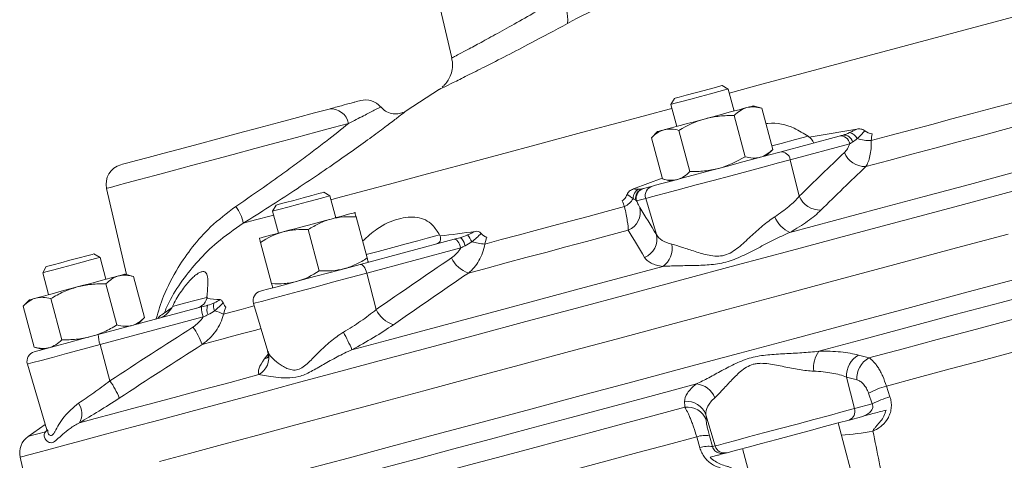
# Model space of a CAD drawing. Header units: millimetres. Extents: x 83 to 407, y -96 to 519.
# Tile 3 of 11: x 189 to 289, y 69 to 113. Entities that reach past the tile are written whole.
import ezdxf

# ---------------------------------------------------------------- set-up
doc = ezdxf.new("R2010")
doc.units = ezdxf.units.MM

msp = doc.modelspace()

# ---------------------------------------------------------------- linework, layer by layer
at = {"color": 7, "linetype": 'Continuous', "lineweight": 15}
for p, q in [((231.076, 116.56), (232.7, 109.526)), ((260.017, 106.715), (260.039, 106.721)), ((260.651, 106.368), (260.039, 106.721)), ((231.47, 106.356), (228.09, 104.161)), ((261.247, 104.146), (260.651, 106.368)), ((255.209, 105.427), (254.856, 104.815)), ((254.856, 104.815), (255.451, 102.593)), ((264.041, 104.432), (263.178, 104.664)), ((262.368, 99.525), (261.253, 103.685)), ((265.156, 100.272), (264.041, 104.432)), ((253.519, 102.075), (252.888, 101.444)), ((256.791, 98.031), (255.676, 102.191)), ((265.877, 100.003), (271.887, 101.613)), ((254.002, 97.284), (252.888, 101.444)), ((272.943, 100.834), (266.934, 99.224)), ((264.524, 99.641), (265.156, 100.272)), ((266.934, 99.224), (267.839, 95.531)), ((251.064, 96.265), (253.986, 97.344)), ((254.002, 97.284), (254.865, 97.053)), ((197.797, 96.327), (199.811, 87.602)), ((220.381, 95.577), (219.769, 95.931)), ((252.094, 96.31), (253.007, 96.555)), ((214.939, 94.637), (214.586, 94.024)), ((220.976, 93.356), (220.381, 95.577)), ((252.31, 95.306), (251.397, 95.061)), ((252.31, 95.306), (253.39, 91.659)), ((214.586, 94.024), (215.181, 91.803)), ((224.139, 89.282), (223.024, 93.442)), ((219.309, 87.988), (218.194, 92.148)), ((214.479, 86.694), (213.365, 90.854)), ((223.445, 88.634), (232.94, 91.178)), ((197.131, 89.347), (196.519, 89.701)), ((233.614, 90.296), (224.119, 87.752)), ((197.726, 87.126), (197.131, 89.347)), ((191.689, 88.407), (191.336, 87.794)), ((191.336, 87.794), (191.931, 85.573)), ((200.521, 87.412), (199.658, 87.643)), ((224.119, 87.752), (225.062, 84.069)), ((198.847, 82.505), (197.733, 86.665)), ((201.636, 83.252), (200.521, 87.412)), ((189.999, 85.055), (189.367, 84.424)), ((193.271, 81.011), (192.156, 85.171)), ((207.944, 85.308), (207.93, 85.188)), ((212.659, 84.681), (214.097, 79.827)), ((190.482, 80.264), (189.367, 84.424)), ((196.956, 81.536), (207.393, 84.332)), ((207.574, 83.319), (197.138, 80.522)), ((201.004, 82.621), (201.636, 83.252)), ((190.482, 80.264), (191.345, 80.032)), ((197.138, 80.522), (198.13, 76.852)), ((214.143, 79.841), (214.132, 79.731)), ((189.784, 78.552), (191.755, 71.899)), ((272.632, 77.237), (273.415, 74.043)), ((276.652, 76.33), (277.015, 75.242)), ((275.21, 74.524), (274.846, 75.612)), ((273.415, 74.043), (275.21, 74.524)), ((258.408, 73.426), (259.342, 70.273)), ((274.128, 73.226), (272.876, 72.891)), ((191.594, 72.441), (189.861, 71.228)), ((191.607, 71.696), (191.8, 71.851)), ((273.065, 67.765), (271.771, 72.595)), ((257.789, 70.091), (257.477, 71.192)), ((258.758, 71.301), (259.069, 70.2)), ((259.069, 70.2), (259.342, 70.273)), ((262.112, 70.007), (263.406, 65.177)), ((189.06, 69.14), (189.976, 65.172)), ((260.251, 69.508), (259.95, 69.427)), ((260.556, 69.59), (260.366, 69.539))]:
    msp.add_line(p, q, dxfattribs=at)
at = {"color": 8, "linetype": 'Continuous', "lineweight": 15}
msp.add_line((213.747, 79.037), (214.135, 79.551), dxfattribs=at)
at = {"color": 8, "linetype": 'Continuous', "lineweight": 15, "flags": 128}
for points in [[(260.759, 105.965), (264.068, 106.852), (268.892, 108.144), (273.775, 109.453), (278.693, 110.771), (283.623, 112.091), (288.54, 113.409), (293.422, 114.717), (298.245, 116.01), (301.464, 116.872)], [(220.489, 95.175), (221.053, 95.326), (223.847, 96.075), (226.915, 96.897), (230.242, 97.788), (233.813, 98.745), (237.61, 99.762), (241.616, 100.836), (245.811, 101.96), (250.175, 103.129), (254.686, 104.338), (254.964, 104.412)], [(222.259, 102.882), (220.719, 102.469), (218.955, 101.997), (217.013, 101.476), (214.94, 100.921), (212.786, 100.344), (210.606, 99.759), (208.452, 99.182), (206.377, 98.626), (204.434, 98.106), (202.67, 97.633), (201.127, 97.22), (199.845, 96.876), (198.855, 96.611), (198.181, 96.43), (197.84, 96.339), (197.797, 96.327)], [(265.064, 100.614), (266.001, 100.865), (267.452, 101.253), (268.744, 101.6)], [(189.06, 69.14), (189.07, 69.142), (189.324, 69.21), (189.916, 69.369), (190.844, 69.618), (192.104, 69.955), (193.692, 70.381), (195.603, 70.893), (197.83, 71.49), (200.365, 72.169), (203.199, 72.928), (206.322, 73.765), (209.723, 74.676), (213.39, 75.659), (217.311, 76.709), (221.471, 77.824), (225.856, 78.999), (230.451, 80.23), (235.239, 81.513), (240.204, 82.844), (245.328, 84.217), (250.593, 85.627), (255.981, 87.071), (261.472, 88.542), (267.048, 90.036), (272.689, 91.548), (278.375, 93.071), (284.086, 94.602), (289.801, 96.133)], [(211.617, 92.798), (212.867, 93.133), (214.444, 93.555), (214.693, 93.622)], [(224.047, 89.623), (225.259, 89.948), (226.753, 90.348), (228.097, 90.708), (229.262, 91.02), (230.226, 91.279), (230.969, 91.478), (231.476, 91.614)], [(224.119, 87.752), (222.427, 87.298), (220.651, 86.822), (218.878, 86.347), (217.195, 85.896), (215.685, 85.492), (214.422, 85.154), (213.469, 84.898), (212.871, 84.738), (212.659, 84.681), (212.659, 84.681)], [(218.121, 67.951), (222.209, 69.047), (226.527, 70.204), (231.06, 71.418), (235.792, 72.686), (240.707, 74.003), (245.787, 75.364), (251.015, 76.765), (256.371, 78.2), (261.838, 79.665), (267.396, 81.155), (273.025, 82.663), (278.706, 84.185), (284.419, 85.716), (290.144, 87.25)], [(204.453, 84.373), (205.676, 84.701), (206.703, 84.976), (207.516, 85.194), (208.021, 85.329)], [(209.62, 83.61), (210.482, 83.841), (211.389, 84.084), (212.343, 84.34), (212.73, 84.443)], [(207.465, 80.546), (208.43, 80.805), (209.455, 81.08), (210.538, 81.37), (211.679, 81.676), (212.877, 81.997), (213.412, 82.14)], [(197.138, 80.522), (195.387, 80.053), (193.757, 79.616), (192.327, 79.233), (191.168, 78.923), (190.338, 78.7), (189.875, 78.576), (189.784, 78.552)], [(214.11, 79.264), (214.023, 79.196), (213.747, 79.037)], [(189.861, 71.228), (189.971, 71.257), (190.299, 71.345), (190.845, 71.491), (191.607, 71.696)]]:
    msp.add_lwpolyline(points, dxfattribs=at)
at = {"color": 7, "linetype": 'Continuous', "lineweight": 15, "flags": 128}
for points in [[(255.209, 105.427), (255.289, 105.448), (255.702, 105.559), (256.408, 105.748), (257.299, 105.987), (258.24, 106.239), (259.086, 106.466), (259.71, 106.633), (260.017, 106.715)], [(260.651, 106.368), (260.625, 106.361), (260.318, 106.278), (259.703, 106.113), (258.852, 105.885), (257.868, 105.622), (256.871, 105.355), (255.98, 105.116), (255.303, 104.935), (254.922, 104.832), (254.856, 104.815)], [(262.531, 104.49), (262.811, 104.565), (263.014, 104.619), (263.137, 104.653), (263.178, 104.664)], [(275.116, 101.159), (277.151, 101.705), (279.19, 102.251), (281.232, 102.798), (283.275, 103.346), (285.318, 103.893), (287.359, 104.44), (289.398, 104.986), (291.434, 105.532)], [(199.228, 98.709), (199.408, 98.757), (199.945, 98.901), (200.82, 99.136), (202.009, 99.454), (203.475, 99.847), (205.173, 100.302), (207.054, 100.806), (209.059, 101.343), (211.128, 101.898), (213.199, 102.453), (215.21, 102.991), (217.099, 103.498), (218.81, 103.956), (220.291, 104.353)], [(258.349, 103.369), (258.979, 103.538), (259.599, 103.704), (260.197, 103.865), (260.764, 104.017), (261.289, 104.157), (261.764, 104.285), (262.18, 104.396), (262.531, 104.49)], [(254.166, 102.249), (254.517, 102.343), (254.934, 102.454), (255.409, 102.582), (255.934, 102.722), (256.501, 102.874), (257.099, 103.035), (257.718, 103.201), (258.349, 103.369)], [(274.559, 98.524), (276.887, 99.148), (279.22, 99.773), (281.557, 100.399), (283.896, 101.026), (286.235, 101.653), (288.572, 102.279), (290.905, 102.904), (293.233, 103.528)], [(253.519, 102.075), (253.561, 102.086), (253.684, 102.119), (253.887, 102.174), (254.166, 102.249)], [(266.897, 91.87), (271.398, 93.075), (275.93, 94.29), (280.483, 95.51), (285.046, 96.733), (289.61, 97.955), (294.163, 99.175), (298.695, 100.39), (303.196, 101.596)], [(253.007, 96.555), (253.316, 96.638), (253.958, 96.81), (254.9, 97.062), (256.096, 97.382), (257.487, 97.755), (259.005, 98.162), (260.576, 98.583), (262.121, 98.997), (263.566, 99.384), (264.839, 99.725), (265.877, 100.003)], [(266.934, 99.224), (265.754, 98.908), (264.308, 98.52), (262.666, 98.08), (260.91, 97.61), (259.126, 97.132), (257.401, 96.67), (255.82, 96.246), (254.461, 95.882), (253.391, 95.595), (252.662, 95.4), (252.31, 95.306)], [(214.939, 94.637), (214.959, 94.642), (215.258, 94.722), (215.876, 94.888), (216.719, 95.114), (217.659, 95.366), (218.553, 95.605), (219.264, 95.795)], [(219.264, 95.795), (219.684, 95.908), (219.769, 95.931)], [(219.775, 95.415), (219.03, 95.215), (218.099, 94.966), (217.093, 94.696), (216.135, 94.439), (215.339, 94.226), (214.802, 94.082), (214.588, 94.025), (214.586, 94.024)], [(220.381, 95.577), (220.243, 95.54), (219.775, 95.415)], [(220.493, 93.226), (221.019, 93.367), (221.494, 93.494), (221.91, 93.606), (222.261, 93.7), (222.541, 93.775), (222.744, 93.829), (222.867, 93.862), (222.908, 93.873)], [(236.04, 90.689), (237.712, 91.137), (239.413, 91.593), (241.143, 92.056), (242.899, 92.527), (244.681, 93.005), (246.488, 93.489), (248.319, 93.979), (250.172, 94.476)], [(215.664, 91.932), (216.23, 92.084), (216.829, 92.244), (217.448, 92.41), (218.079, 92.579), (218.709, 92.748), (219.329, 92.914), (219.927, 93.074), (220.493, 93.226)], [(203.156, 68.703), (206.188, 69.516), (209.503, 70.404), (213.088, 71.364), (216.931, 72.394), (221.019, 73.49), (225.337, 74.647), (229.87, 75.861), (234.602, 77.129), (239.517, 78.446), (244.597, 79.807), (249.824, 81.208), (255.181, 82.643), (260.648, 84.108), (266.206, 85.597), (271.835, 87.106), (277.516, 88.628), (283.229, 90.159), (288.954, 91.693)], [(213.249, 91.285), (213.29, 91.296), (213.414, 91.329), (213.617, 91.384), (213.896, 91.458), (214.247, 91.552), (214.664, 91.664), (215.139, 91.791), (215.664, 91.932)], [(234.378, 87.758), (236.279, 88.267), (238.218, 88.787), (240.193, 89.316), (242.202, 89.854), (244.243, 90.401), (246.316, 90.957), (248.419, 91.52), (250.549, 92.091)], [(232.94, 91.178), (233.027, 91.18), (233.119, 91.144), (233.216, 91.071), (233.311, 90.964), (233.402, 90.827), (233.485, 90.666), (233.557, 90.486), (233.614, 90.296)], [(233.518, 91.333), (233.579, 91.331), (233.647, 91.296), (233.72, 91.228), (233.794, 91.13), (233.868, 91.006), (233.939, 90.859), (234.004, 90.695), (234.062, 90.52)], [(195.019, 89.299), (195.805, 89.51), (196.331, 89.651), (196.519, 89.701), (196.519, 89.701)], [(269.816, 79.857), (274.385, 81.081), (278.987, 82.314), (283.61, 83.553), (288.245, 84.795), (292.88, 86.037), (297.504, 87.276), (302.106, 88.509), (306.675, 89.734)], [(195.331, 88.865), (194.348, 88.602), (193.351, 88.334), (192.46, 88.096), (191.783, 87.914), (191.402, 87.812), (191.336, 87.794)], [(191.689, 88.407), (191.869, 88.455), (192.389, 88.595), (193.171, 88.804), (194.094, 89.051), (195.019, 89.299)], [(197.131, 89.347), (197.105, 89.34), (196.798, 89.258), (196.182, 89.093), (195.331, 88.865)], [(213.359, 85.931), (213.359, 85.931), (213.546, 85.981), (214.072, 86.122), (214.911, 86.347), (216.022, 86.645), (217.351, 87.001), (218.832, 87.398), (220.393, 87.816), (221.956, 88.235), (223.445, 88.634)], [(223.445, 88.634), (223.531, 88.636), (223.624, 88.6), (223.721, 88.527), (223.816, 88.42), (223.907, 88.283), (223.99, 88.122), (224.062, 87.942), (224.119, 87.752)], [(199.011, 87.47), (199.291, 87.545), (199.494, 87.599), (199.617, 87.632), (199.658, 87.643)], [(222.609, 80.003), (226.126, 80.945), (229.777, 81.923), (233.556, 82.936), (237.454, 83.98), (241.461, 85.054), (245.568, 86.154), (249.766, 87.279), (254.045, 88.426)], [(194.829, 86.349), (195.459, 86.518), (196.079, 86.684), (196.677, 86.845), (197.243, 86.996), (197.769, 87.137), (198.244, 87.264), (198.66, 87.376), (199.011, 87.47)], [(190.646, 85.229), (190.997, 85.323), (191.414, 85.434), (191.889, 85.562), (192.414, 85.702), (192.98, 85.854), (193.579, 86.014), (194.198, 86.18), (194.829, 86.349)], [(274.886, 79.171), (278.335, 80.096), (281.8, 81.024), (285.276, 81.955), (288.756, 82.888), (292.237, 83.82), (295.712, 84.752), (299.177, 85.68), (302.627, 86.604)], [(189.999, 85.055), (190.04, 85.066), (190.164, 85.099), (190.367, 85.154), (190.646, 85.229)], [(276.652, 76.33), (279.87, 77.192), (283.101, 78.057), (286.341, 78.926), (289.585, 79.795), (292.829, 80.664), (296.069, 81.532), (299.3, 82.398), (302.518, 83.26)], [(190.484, 79.802), (190.564, 79.823), (190.971, 79.932), (191.703, 80.128), (192.722, 80.401), (193.98, 80.739), (195.415, 81.123), (196.956, 81.536)], [(195.051, 72.618), (196.641, 73.044), (198.434, 73.525), (200.427, 74.059), (202.614, 74.645), (204.99, 75.282), (207.551, 75.968), (210.29, 76.702), (213.201, 77.482)], [(225.523, 67.989), (229.087, 68.944), (232.792, 69.937), (236.627, 70.964), (240.584, 72.025), (244.655, 73.115), (248.828, 74.234), (253.094, 75.377), (257.444, 76.542)], [(232.241, 67.745), (234.993, 68.482), (237.826, 69.241), (240.735, 70.021), (243.716, 70.819), (246.764, 71.636), (249.874, 72.47), (253.043, 73.319), (256.265, 74.182)], [(259.342, 70.273), (259.681, 70.363), (260.382, 70.551), (261.412, 70.827), (262.72, 71.178), (264.241, 71.585), (265.901, 72.03), (267.618, 72.49), (269.308, 72.943), (270.887, 73.366), (272.279, 73.739), (273.415, 74.043)], [(272.876, 72.891), (271.769, 72.594), (270.398, 72.227), (268.843, 71.81), (267.198, 71.369), (265.56, 70.931), (264.027, 70.52), (262.688, 70.161), (261.625, 69.876), (260.9, 69.682), (260.556, 69.59)], [(235.077, 65.189), (237.653, 65.88), (240.302, 66.589), (243.017, 67.317), (245.797, 68.062), (248.637, 68.823), (251.533, 69.599), (254.481, 70.389), (257.477, 71.192)]]:
    msp.add_lwpolyline(points, dxfattribs=at)
at = {"color": 7, "linetype": 'Continuous', "lineweight": 15}
for centre, radius, start, end in [((240.528, 113.47), 3.896, 353.15258, 34.4668), ((223.983, 103.272), 2, 40.45024, 104.99991), ((220.494, 102.573), 1.792, 9.93828, 96.53708), ((272.025, 100.695), 0.929, 8.60459, 98.57394), ((272.367, 100.841), 0.88, 11.37256, 96.32938), ((272.741, 100.913), 1.069, 24.68423, 79.55054), ((275.056, 105.774), 4.615, 253.06257, 270.73356), ((266.016, 99.085), 0.929, 8.60499, 98.57354), ((274.549, 100.854), 2.33, 202.92964, 270.2457), ((199.745, 96.777), 2, 105, 193), ((252.092, 95.32), 1.049, 117.72105, 181.88976), ((252.271, 95.334), 0.988, 105.53802, 191.3959), ((252.354, 95.346), 0.998, 105.11323, 196.6051), ((253.267, 95.591), 0.998, 105.11325, 196.60507), ((249.164, 96.436), 2.204, 297.19051, 328.52543), ((269.983, 96.449), 2.332, 203.18078, 271.07944), ((207.638, 92.03), 4.052, 10.9157, 37.39156), ((249.763, 93.932), 2.002, 293.14034, 13.55738), ((268.048, 94.503), 2.874, 201.27238, 246.396), ((232.193, 89.817), 2.765, 23.37198, 40.4405), ((251.442, 91.194), 2.003, 292.25583, 13.4292), ((236.701, 98.455), 7.794, 255.35345, 265.13012), ((252.755, 90.265), 2.246, 305.03911, 10.44389), ((235.363, 90.566), 2.976, 205.18402, 250.67663), ((213.618, 84.965), 1, 105, 196.5), ((209.462, 84.374), 0.859, 154.04954, 210.00981), ((210.438, 84.354), 3.045, 180.41084, 199.88327), ((209.234, 84.083), 1.294, 161.31234, 204.27432), ((206.235, 75.853), 8.464, 66.42312, 72.94087), ((227.732, 85.336), 2.955, 205.40454, 251.54759), ((200.478, 77.927), 7.461, 20.54892, 35.83001), ((204.523, 72.307), 19.656, 23.04953, 28.78673), ((200.001, 81.558), 3.045, 180.41106, 199.88305), ((190.743, 78.836), 1, 105, 196.5), ((212.222, 79.204), 1.981, 299.60355, 15.4231), ((272.131, 78.203), 2.845, 144.4581, 187.53533), ((274.938, 77.415), 2.313, 118.12974, 184.39921), ((275.981, 77.134), 2.313, 118.26106, 184.43355), ((192.301, 72.551), 7.244, 20.66002, 36.42457), ((257.229, 74.311), 2.241, 21.96982, 84.48263), ((279.719, 65.983), 10.792, 106.51183, 116.84351), ((256.525, 72.76), 1.998, 19.4795, 98.04505), ((280.082, 64.899), 10.788, 106.51609, 116.84623), ((193.448, 73.53), 1.844, 330.38573, 35.19106), ((256.54, 72.203), 1.998, 19.46154, 97.907), ((272.546, 73.747), 0.918, 291.05933, 18.82067), ((270.057, 98.74), 27.464, 274.23018, 280.98965), ((191.008, 69.589), 2, 125, 193), ((258.333, 68.719), 2.616, 80.65348, 109.09798), ((258.644, 67.62), 2.614, 80.64401, 109.09308), ((260.3, 70.554), 0.998, 196.38812, 284.89383)]:
    msp.add_arc(centre, radius, start, end, dxfattribs=at)
at = {"color": 8, "linetype": 'Continuous', "lineweight": 15}
for points, knots in [([(232.756, 109.539), (232.743, 109.532), (232.699, 109.509), (233.08, 109.71), (233.86, 110.125), (235.065, 110.771), (236.612, 111.61), (238.478, 112.642), (240.833, 113.966), (242.679, 115.051), (243.74, 115.675)], [0, 0, 0, 0, 0.052254, 0.180121, 0.307993, 0.436263, 0.564545, 0.694471, 0.824414, 1, 1, 1, 1]), ([(225.492, 104.557), (225.497, 104.56), (225.587, 104.607), (225.066, 104.333), (223.856, 103.701), (222.792, 103.155), (222.259, 102.882)], [0, 0, 0, 0, 0.024578, 0.432415, 0.716034, 1, 1, 1, 1]), ([(202.816, 83.148), (203.041, 83.905), (203.548, 85.618), (204.819, 88.081), (206.449, 90.428), (208.334, 92.571), (209.978, 93.822), (210.857, 94.491)], [0, 0, 0, 0, 0.191003, 0.432024, 0.60943, 0.791088, 1, 1, 1, 1]), ([(211.617, 92.798), (210.7, 92.164), (209.008, 90.996), (207.006, 88.999), (205.385, 86.972), (204.243, 85.178), (203.778, 84.078), (203.622, 83.709)], [0, 0, 0, 0, 0.241211, 0.445083, 0.654463, 0.883819, 1, 1, 1, 1]), ([(191.83, 71.922), (191.839, 71.796), (191.862, 71.497), (192.065, 71.317), (192.284, 71.307), (192.438, 71.502), (192.801, 72.115), (193.348, 73.234), (194.431, 74.149), (194.955, 74.593)], [0, 0, 0, 0, 0.089161, 0.212896, 0.253973, 0.393448, 0.417016, 0.71758, 1, 1, 1, 1])]:
    msp.add_open_spline(points, degree=3, knots=knots, dxfattribs=at)
at = {"color": 7, "linetype": 'Continuous', "lineweight": 15}
for points, knots in [([(251.562, 116.141), (251.063, 116.008), (250.534, 115.838), (249.698, 115.53), (249.412, 115.419), (248.825, 115.18), (248.523, 115.051), (247.001, 114.376), (245.727, 113.732), (244.396, 113.005)], [0, 0, 0, 0, 0.25, 0.25, 0.375, 0.375, 0.5, 0.5, 1, 1, 1, 1]), ([(240.723, 111.037), (239.889, 110.602), (238.199, 109.718), (236.029, 108.615), (234.192, 107.692), (232.786, 106.995), (231.855, 106.536), (231.41, 106.318), (231.46, 106.342), (231.474, 106.349)], [0, 0, 0, 0, 0.155188, 0.314761, 0.46797, 0.6256, 0.778318, 0.935543, 1, 1, 1, 1]), ([(232.665, 109.515), (232.705, 109.387), (232.822, 109.006), (232.768, 108.366), (232.584, 107.699), (232.295, 107.172), (232.01, 106.807), (231.812, 106.635), (231.742, 106.574)], [0, 0, 0, 0, 0.123101, 0.365509, 0.575731, 0.758773, 0.914892, 1, 1, 1, 1]), ([(220.291, 104.353), (220.746, 104.475), (221.165, 104.587), (221.917, 104.789), (222.251, 104.878), (222.675, 104.992), (222.803, 105.026), (223.028, 105.086), (223.123, 105.112), (223.36, 105.175), (223.449, 105.199), (223.463, 105.203)], [0, 0, 0, 0, 0.25, 0.25, 0.5, 0.5, 0.625, 0.625, 0.75, 0.75, 1, 1, 1, 1]), ([(227.776, 104.008), (227.74, 103.993), (227.526, 103.899), (227.076, 103.832), (226.446, 103.913), (225.88, 104.167), (225.629, 104.467), (225.526, 104.589)], [0, 0, 0, 0, 0.046805, 0.281413, 0.533443, 0.808515, 1, 1, 1, 1]), ([(264.041, 104.432), (263.779, 104.503), (263.518, 104.55), (263.012, 104.576), (262.767, 104.553), (262.531, 104.49)], [0, 0, 0, 0, 0.5, 0.5, 1, 1, 1, 1]), ([(228.092, 104.158), (228.08, 104.15), (228.055, 104.13), (227.541, 103.73), (226.615, 103.021), (225.266, 102.009), (223.539, 100.748), (221.509, 99.309), (219.22, 97.734), (216.781, 96.105), (214.211, 94.433), (212.49, 93.348), (211.617, 92.798)], [0, 0, 0, 0, 0.073199, 0.16827, 0.267343, 0.369833, 0.47317, 0.579742, 0.683324, 0.789856, 0.89345, 1, 1, 1, 1]), ([(258.349, 103.369), (258.585, 103.433), (258.826, 103.486), (259.307, 103.573), (259.548, 103.606), (260.275, 103.68), (260.763, 103.695), (261.253, 103.685)], [0, 0, 0, 0, 0.25, 0.25, 0.5, 0.5, 1, 1, 1, 1]), ([(262.531, 104.49), (262.295, 104.427), (262.067, 104.321), (261.643, 104.045), (261.443, 103.876), (261.253, 103.685)], [0, 0, 0, 0, 0.5, 0.5, 1, 1, 1, 1]), ([(210.857, 94.491), (211.935, 95.224), (213.002, 95.963), (214.322, 96.896), (214.585, 97.083), (215.111, 97.458), (215.373, 97.646), (216.15, 98.207), (216.655, 98.576), (217.638, 99.302), (218.117, 99.659), (219.049, 100.363), (219.504, 100.711), (220.799, 101.712), (221.574, 102.327), (222.259, 102.882)], [0, 0, 0, 0, 0.25, 0.25, 0.3125, 0.3125, 0.375, 0.375, 0.5, 0.5, 0.625, 0.625, 0.75, 0.75, 1, 1, 1, 1]), ([(268.744, 101.6), (268.28, 101.883), (267.081, 102.616), (265.571, 103.035), (264.529, 102.873), (264.462, 102.863)], [0, 0, 0, 0, 0.371207, 0.959663, 1, 1, 1, 1]), ([(254.166, 102.249), (254.285, 102.28), (254.406, 102.302), (254.652, 102.326), (254.776, 102.328), (255.155, 102.308), (255.413, 102.261), (255.676, 102.191)], [0, 0, 0, 0, 0.25, 0.25, 0.5, 0.5, 1, 1, 1, 1]), ([(273.647, 102.316), (273.788, 102.342), (273.932, 102.35), (274.218, 102.309), (274.359, 102.258), (274.471, 102.16)], [0, 0, 0, 0, 0.5, 0.5, 1, 1, 1, 1]), ([(268.856, 101.515), (268.947, 101.44), (269.021, 101.365), (269.142, 101.223), (269.188, 101.156), (269.284, 100.988), (269.294, 100.919), (269.277, 100.914)], [0, 0, 0, 0, 0.25, 0.25, 0.5, 0.5, 1, 1, 1, 1]), ([(272.404, 99.947), (272.517, 100.055), (272.62, 100.184), (272.8, 100.48), (272.879, 100.648), (272.943, 100.834)], [0, 0, 0, 0, 0.5, 0.5, 1, 1, 1, 1]), ([(275.116, 101.159), (275.123, 100.869), (275.117, 100.595), (275.076, 100.077), (275.041, 99.832), (274.946, 99.383), (274.885, 99.181), (274.74, 98.819), (274.655, 98.659), (274.559, 98.524)], [0, 0, 0, 0, 0.25, 0.25, 0.5, 0.5, 0.75, 0.75, 1, 1, 1, 1]), ([(265.156, 100.272), (264.964, 100.08), (264.761, 99.909), (264.336, 99.634), (264.113, 99.531), (263.877, 99.467)], [0, 0, 0, 0, 0.5, 0.5, 1, 1, 1, 1]), ([(263.877, 99.467), (263.641, 99.404), (263.391, 99.382), (262.885, 99.408), (262.628, 99.455), (262.368, 99.525)], [0, 0, 0, 0, 0.5, 0.5, 1, 1, 1, 1]), ([(259.695, 98.347), (259.458, 98.283), (259.218, 98.23), (258.737, 98.143), (258.495, 98.11), (257.769, 98.036), (257.281, 98.021), (256.791, 98.031)], [0, 0, 0, 0, 0.25, 0.25, 0.5, 0.5, 1, 1, 1, 1]), ([(255.512, 97.226), (255.394, 97.194), (255.272, 97.173), (255.027, 97.149), (254.902, 97.147), (254.524, 97.166), (254.265, 97.213), (254.002, 97.284)], [0, 0, 0, 0, 0.25, 0.25, 0.5, 0.5, 1, 1, 1, 1]), ([(249.942, 95.063), (250.059, 95.136), (250.157, 95.234), (250.317, 95.46), (250.377, 95.584), (250.423, 95.717)], [0, 0, 0, 0, 0.5, 0.5, 1, 1, 1, 1]), ([(250.423, 95.717), (250.473, 95.857), (250.57, 95.973), (250.797, 96.151), (250.928, 96.216), (251.064, 96.265)], [0, 0, 0, 0, 0.5, 0.5, 1, 1, 1, 1]), ([(251.397, 95.061), (251.459, 94.909), (251.517, 94.776), (251.621, 94.557), (251.668, 94.469), (251.709, 94.402)], [0, 0, 0, 0, 0.5, 0.5, 1, 1, 1, 1]), ([(265.37, 93.46), (265.894, 93.795), (266.369, 94.143), (267.193, 94.835), (267.545, 95.182), (267.839, 95.531)], [0, 0, 0, 0, 0.5, 0.5, 1, 1, 1, 1]), ([(250.549, 92.091), (250.549, 92.309), (250.518, 92.622), (250.422, 93.234), (250.382, 93.457), (250.288, 93.939), (250.234, 94.199), (250.172, 94.476)], [0, 0, 0, 0, 0.5, 0.5, 0.75, 0.75, 1, 1, 1, 1]), ([(270.027, 94.117), (269.647, 93.744), (269.196, 93.37), (268.151, 92.619), (267.553, 92.239), (266.897, 91.87)], [0, 0, 0, 0, 0.5, 0.5, 1, 1, 1, 1]), ([(220.493, 93.226), (220.084, 93.117), (219.682, 92.964), (218.916, 92.597), (218.55, 92.383), (218.194, 92.148)], [0, 0, 0, 0, 0.5, 0.5, 1, 1, 1, 1]), ([(223.024, 93.442), (222.595, 93.468), (222.164, 93.47), (221.319, 93.404), (220.902, 93.336), (220.493, 93.226)], [0, 0, 0, 0, 0.5, 0.5, 1, 1, 1, 1]), ([(231.476, 91.614), (231.245, 91.968), (230.647, 92.884), (229.294, 93.544), (227.337, 93.343), (225.326, 92.49), (224.157, 91.421), (223.682, 90.986)], [0, 0, 0, 0, 0.150793, 0.389837, 0.618755, 0.844843, 1, 1, 1, 1]), ([(254.964, 90.672), (255.282, 90.601), (255.643, 90.489), (256.43, 90.23), (256.859, 90.082), (257.532, 89.867), (257.762, 89.797), (258.234, 89.666), (258.477, 89.605), (258.977, 89.509), (259.235, 89.474), (259.756, 89.462), (260.024, 89.488), (260.545, 89.63), (260.788, 89.743), (261.254, 90.02), (261.478, 90.185), (261.907, 90.531), (262.114, 90.712), (262.523, 91.079), (262.724, 91.265), (263.329, 91.821), (263.734, 92.192), (264.544, 92.875), (264.95, 93.192), (265.37, 93.46)], [0, 0, 0, 0, 0.125, 0.125, 0.25, 0.25, 0.3125, 0.3125, 0.375, 0.375, 0.4375, 0.4375, 0.5, 0.5, 0.5625, 0.5625, 0.625, 0.625, 0.6875, 0.6875, 0.75, 0.75, 0.875, 0.875, 1, 1, 1, 1]), ([(215.664, 91.932), (215.869, 91.987), (216.077, 92.032), (216.495, 92.102), (216.705, 92.127), (217.339, 92.175), (217.765, 92.174), (218.194, 92.148)], [0, 0, 0, 0, 0.25, 0.25, 0.5, 0.5, 1, 1, 1, 1]), ([(235.059, 91.976), (235.163, 91.992), (235.27, 91.991), (235.486, 91.931), (235.594, 91.87), (235.682, 91.767)], [0, 0, 0, 0, 0.5, 0.5, 1, 1, 1, 1]), ([(253.39, 91.659), (253.518, 91.424), (253.717, 91.219), (254.241, 90.889), (254.568, 90.76), (254.964, 90.672)], [0, 0, 0, 0, 0.5, 0.5, 1, 1, 1, 1]), ([(266.897, 91.87), (266.351, 91.639), (265.813, 91.383), (264.74, 90.847), (264.205, 90.567), (263.142, 90.014), (262.612, 89.739), (261.534, 89.238), (260.99, 89.017), (259.863, 88.715), (259.296, 88.638), (258.169, 88.549), (257.616, 88.534), (256.535, 88.512), (256.006, 88.507), (254.99, 88.482), (254.503, 88.465), (254.045, 88.426)], [0, 0, 0, 0, 0.125, 0.125, 0.25, 0.25, 0.375, 0.375, 0.5, 0.5, 0.625, 0.625, 0.75, 0.75, 0.875, 0.875, 1, 1, 1, 1]), ([(213.249, 91.285), (213.249, 91.285), (213.252, 91.275), (213.262, 91.235), (213.27, 91.206), (213.3, 91.093), (213.329, 90.985), (213.365, 90.854)], [0, 0, 0, 0, 0.25, 0.25, 0.5, 0.5, 1, 1, 1, 1]), ([(231.526, 91.512), (231.561, 91.423), (231.578, 91.332), (231.574, 91.157), (231.554, 91.072), (231.447, 90.85), (231.312, 90.741), (231.153, 90.699)], [0, 0, 0, 0, 0.25, 0.25, 0.5, 0.5, 1, 1, 1, 1]), ([(236.04, 90.689), (235.989, 90.383), (235.913, 90.09), (235.717, 89.531), (235.595, 89.263), (235.31, 88.762), (235.148, 88.533), (234.79, 88.114), (234.591, 87.924), (234.378, 87.758)], [0, 0, 0, 0, 0.25, 0.25, 0.5, 0.5, 0.75, 0.75, 1, 1, 1, 1]), ([(232.669, 89.3), (232.858, 89.428), (233.033, 89.577), (233.349, 89.909), (233.492, 90.095), (233.614, 90.296)], [0, 0, 0, 0, 0.5, 0.5, 1, 1, 1, 1]), ([(224.139, 89.282), (223.78, 89.045), (223.408, 88.828), (222.643, 88.462), (222.248, 88.313), (221.839, 88.203)], [0, 0, 0, 0, 0.5, 0.5, 1, 1, 1, 1]), ([(224.254, 88.85), (224.254, 88.85), (224.251, 88.861), (224.241, 88.9), (224.233, 88.929), (224.203, 89.042), (224.174, 89.15), (224.139, 89.282)], [0, 0, 0, 0, 0.25, 0.25, 0.5, 0.5, 1, 1, 1, 1]), ([(254.045, 88.426), (253.571, 88.493), (253.184, 88.604), (252.568, 88.91), (252.34, 89.107), (252.201, 89.34)], [0, 0, 0, 0, 0.5, 0.5, 1, 1, 1, 1]), ([(207.944, 85.308), (207.98, 85.763), (208.012, 86.167), (208.04, 86.866), (208.036, 87.148), (207.987, 87.477), (207.964, 87.571), (207.9, 87.726), (207.859, 87.787), (207.714, 87.918), (207.583, 87.94), (207.332, 87.873), (207.24, 87.834), (207.041, 87.724), (206.935, 87.653), (206.708, 87.48), (206.588, 87.377), (206.336, 87.137), (206.205, 87.001), (205.805, 86.551), (205.528, 86.193), (205.112, 85.565), (204.974, 85.342), (204.707, 84.874), (204.578, 84.629), (204.453, 84.373)], [0, 0, 0, 0, 0.125, 0.125, 0.25, 0.25, 0.3125, 0.3125, 0.375, 0.375, 0.5, 0.5, 0.5625, 0.5625, 0.625, 0.625, 0.6875, 0.6875, 0.75, 0.75, 0.875, 0.875, 0.9375, 0.9375, 1, 1, 1, 1]), ([(221.839, 88.203), (221.43, 88.094), (221.005, 88.025), (220.159, 87.96), (219.734, 87.962), (219.309, 87.988)], [0, 0, 0, 0, 0.5, 0.5, 1, 1, 1, 1]), ([(197.733, 86.665), (197.243, 86.674), (196.75, 86.66), (195.78, 86.561), (195.301, 86.476), (194.829, 86.349)], [0, 0, 0, 0, 0.5, 0.5, 1, 1, 1, 1]), ([(199.011, 87.47), (199.13, 87.502), (199.251, 87.523), (199.497, 87.547), (199.621, 87.549), (200, 87.53), (200.258, 87.483), (200.521, 87.412)], [0, 0, 0, 0, 0.25, 0.25, 0.5, 0.5, 1, 1, 1, 1]), ([(217.01, 86.909), (216.805, 86.854), (216.596, 86.809), (216.178, 86.74), (215.968, 86.715), (215.335, 86.666), (214.909, 86.668), (214.479, 86.694)], [0, 0, 0, 0, 0.25, 0.25, 0.5, 0.5, 1, 1, 1, 1]), ([(194.829, 86.349), (194.356, 86.223), (193.889, 86.053), (193, 85.653), (192.572, 85.422), (192.156, 85.171)], [0, 0, 0, 0, 0.5, 0.5, 1, 1, 1, 1]), ([(190.646, 85.229), (190.764, 85.26), (190.886, 85.282), (191.132, 85.305), (191.256, 85.308), (191.635, 85.288), (191.893, 85.241), (192.156, 85.171)], [0, 0, 0, 0, 0.25, 0.25, 0.5, 0.5, 1, 1, 1, 1]), ([(207.925, 85.188), (207.902, 85.083), (207.863, 84.978), (207.748, 84.772), (207.672, 84.673), (207.405, 84.408), (207.164, 84.271), (206.906, 84.202)], [0, 0, 0, 0, 0.25, 0.25, 0.5, 0.5, 1, 1, 1, 1]), ([(209.287, 85.07), (209.326, 85.069), (209.37, 85.051), (209.465, 84.959), (209.517, 84.883), (209.568, 84.769)], [0, 0, 0, 0, 0.5, 0.5, 1, 1, 1, 1]), ([(204.378, 84.238), (204.31, 84.121), (204.231, 84.005), (204.047, 83.781), (203.942, 83.673), (203.598, 83.388), (203.322, 83.242), (203.033, 83.164)], [0, 0, 0, 0, 0.25, 0.25, 0.5, 0.5, 1, 1, 1, 1]), ([(221.749, 81.772), (222.345, 82.126), (222.931, 82.504), (224.039, 83.272), (224.565, 83.666), (225.062, 84.069)], [0, 0, 0, 0, 0.5, 0.5, 1, 1, 1, 1]), ([(206.528, 82.295), (206.735, 82.429), (206.929, 82.582), (207.28, 82.924), (207.439, 83.114), (207.574, 83.319)], [0, 0, 0, 0, 0.5, 0.5, 1, 1, 1, 1]), ([(209.62, 83.61), (209.544, 83.297), (209.438, 82.996), (209.173, 82.419), (209.012, 82.14), (208.642, 81.617), (208.435, 81.375), (207.98, 80.931), (207.731, 80.727), (207.465, 80.546)], [0, 0, 0, 0, 0.25, 0.25, 0.5, 0.5, 0.75, 0.75, 1, 1, 1, 1]), ([(198.847, 82.505), (198.428, 82.252), (197.994, 82.018), (197.104, 81.619), (196.647, 81.453), (196.175, 81.326)], [0, 0, 0, 0, 0.5, 0.5, 1, 1, 1, 1]), ([(200.357, 82.447), (200.239, 82.416), (200.117, 82.394), (199.872, 82.37), (199.747, 82.368), (199.368, 82.388), (199.11, 82.435), (198.847, 82.505)], [0, 0, 0, 0, 0.25, 0.25, 0.5, 0.5, 1, 1, 1, 1]), ([(214.132, 79.731), (214.194, 79.591), (214.32, 79.416), (214.667, 79.04), (214.89, 78.836), (215.279, 78.546), (215.418, 78.451), (215.714, 78.273), (215.872, 78.189), (216.207, 78.049), (216.385, 77.992), (216.752, 77.939), (216.945, 77.945), (217.326, 78.05), (217.508, 78.146), (217.863, 78.394), (218.038, 78.546), (218.384, 78.869), (218.556, 79.041), (218.904, 79.391), (219.081, 79.571), (219.627, 80.111), (220.015, 80.477), (220.837, 81.164), (221.272, 81.488), (221.749, 81.772)], [0, 0, 0, 0, 0.125, 0.125, 0.25, 0.25, 0.3125, 0.3125, 0.375, 0.375, 0.4375, 0.4375, 0.5, 0.5, 0.5625, 0.5625, 0.625, 0.625, 0.6875, 0.6875, 0.75, 0.75, 0.875, 0.875, 1, 1, 1, 1]), ([(226.796, 82.533), (226.161, 82.092), (225.492, 81.66), (224.092, 80.813), (223.355, 80.396), (222.609, 80.003)], [0, 0, 0, 0, 0.5, 0.5, 1, 1, 1, 1]), ([(196.175, 81.326), (195.702, 81.2), (195.213, 81.114), (194.242, 81.015), (193.757, 81.001), (193.271, 81.011)], [0, 0, 0, 0, 0.5, 0.5, 1, 1, 1, 1]), ([(191.992, 80.206), (191.874, 80.174), (191.752, 80.152), (191.506, 80.129), (191.382, 80.127), (191.003, 80.146), (190.745, 80.193), (190.482, 80.264)], [0, 0, 0, 0, 0.25, 0.25, 0.5, 0.5, 1, 1, 1, 1]), ([(222.609, 80.003), (222.085, 79.778), (221.591, 79.533), (220.64, 79.031), (220.184, 78.772), (219.307, 78.269), (218.886, 78.023), (218.054, 77.587), (217.646, 77.403), (216.821, 77.182), (216.415, 77.148), (215.633, 77.151), (215.262, 77.185), (214.569, 77.267), (214.246, 77.317), (213.667, 77.41), (213.411, 77.454), (213.201, 77.482)], [0, 0, 0, 0, 0.125, 0.125, 0.25, 0.25, 0.375, 0.375, 0.5, 0.5, 0.625, 0.625, 0.75, 0.75, 0.875, 0.875, 1, 1, 1, 1]), ([(214.07, 79.832), (214.108, 79.698), (214.197, 79.393), (214.12, 79.165), (214.127, 79.178), (214.129, 79.182)], [0, 0, 0, 0, 0.335432, 0.767897, 1, 1, 1, 1]), ([(257.444, 76.542), (257.849, 76.729), (258.266, 76.945), (259.127, 77.404), (259.572, 77.649), (260.484, 78.141), (260.953, 78.389), (261.933, 78.845), (262.446, 79.051), (263.525, 79.34), (264.087, 79.424), (265.225, 79.535), (265.798, 79.566), (266.947, 79.627), (267.526, 79.656), (268.678, 79.735), (269.25, 79.784), (269.816, 79.857)], [0, 0, 0, 0, 0.125, 0.125, 0.25, 0.25, 0.375, 0.375, 0.5, 0.5, 0.625, 0.625, 0.75, 0.75, 0.875, 0.875, 1, 1, 1, 1]), ([(269.816, 79.857), (270.614, 79.871), (271.349, 79.843), (272.362, 79.742), (272.687, 79.698), (273.297, 79.59), (273.582, 79.527), (273.848, 79.454)], [0, 0, 0, 0, 0.5, 0.5, 0.75, 0.75, 1, 1, 1, 1]), ([(213.201, 77.482), (213.12, 77.654), (213.129, 77.871), (213.314, 78.392), (213.491, 78.697), (213.747, 79.037)], [0, 0, 0, 0, 0.5, 0.5, 1, 1, 1, 1]), ([(274.886, 79.171), (275.044, 79.087), (275.204, 78.959), (275.446, 78.703), (275.528, 78.605), (275.688, 78.394), (275.766, 78.28), (275.92, 78.033), (275.995, 77.902), (276.142, 77.621), (276.214, 77.471), (276.419, 77.01), (276.543, 76.678), (276.652, 76.33)], [0, 0, 0, 0, 0.25, 0.25, 0.375, 0.375, 0.5, 0.5, 0.625, 0.625, 0.75, 0.75, 1, 1, 1, 1]), ([(269.31, 77.83), (268.829, 77.849), (268.337, 77.91), (267.33, 78.076), (266.815, 78.182), (265.789, 78.393), (265.274, 78.503), (264.486, 78.607), (264.221, 78.63), (263.83, 78.627), (263.7, 78.619), (263.442, 78.586), (263.313, 78.561), (262.944, 78.46), (262.716, 78.357), (262.289, 78.103), (262.091, 77.954), (261.541, 77.493), (261.218, 77.16), (260.609, 76.511), (260.323, 76.193), (259.791, 75.619), (259.543, 75.36), (259.307, 75.15)], [0, 0, 0, 0, 0.125, 0.125, 0.25, 0.25, 0.375, 0.375, 0.4375, 0.4375, 0.46875, 0.46875, 0.5, 0.5, 0.5625, 0.5625, 0.625, 0.625, 0.75, 0.75, 0.875, 0.875, 1, 1, 1, 1]), ([(272.632, 77.237), (272.412, 77.322), (272.177, 77.398), (271.674, 77.533), (271.407, 77.592), (270.572, 77.742), (269.968, 77.805), (269.31, 77.83)], [0, 0, 0, 0, 0.25, 0.25, 0.5, 0.5, 1, 1, 1, 1]), ([(194.955, 74.593), (195.45, 74.92), (195.975, 75.281), (197.038, 76.037), (197.58, 76.435), (198.13, 76.852)], [0, 0, 0, 0, 0.5, 0.5, 1, 1, 1, 1]), ([(274.846, 75.612), (274.786, 75.791), (274.712, 75.958), (274.54, 76.262), (274.442, 76.399), (274.236, 76.629), (274.126, 76.726), (273.902, 76.873), (273.789, 76.925), (273.675, 76.955)], [0, 0, 0, 0, 0.25, 0.25, 0.5, 0.5, 0.75, 0.75, 1, 1, 1, 1]), ([(256.245, 74.738), (256.235, 75.023), (256.329, 75.316), (256.627, 75.769), (256.754, 75.923), (257.06, 76.232), (257.239, 76.387), (257.444, 76.542)], [0, 0, 0, 0, 0.5, 0.5, 0.75, 0.75, 1, 1, 1, 1]), ([(199.079, 75.107), (198.376, 74.647), (197.687, 74.209), (196.338, 73.376), (195.674, 72.979), (195.051, 72.618)], [0, 0, 0, 0, 0.5, 0.5, 1, 1, 1, 1]), ([(259.307, 75.15), (259.145, 75.006), (259.005, 74.861), (258.768, 74.57), (258.672, 74.424), (258.449, 73.991), (258.386, 73.707), (258.408, 73.426)], [0, 0, 0, 0, 0.25, 0.25, 0.5, 0.5, 1, 1, 1, 1]), ([(277.015, 75.242), (277.072, 75.07), (277.112, 74.895), (277.156, 74.541), (277.161, 74.36), (277.133, 74.004), (277.101, 73.829), (277.002, 73.487), (276.935, 73.32), (276.691, 72.849), (276.464, 72.565), (276.065, 72.215), (275.92, 72.109), (275.616, 71.925), (275.457, 71.846), (275.293, 71.78)], [0, 0, 0, 0, 0.125, 0.125, 0.25, 0.25, 0.375, 0.375, 0.5, 0.5, 0.75, 0.75, 0.875, 0.875, 1, 1, 1, 1]), ([(257.477, 71.192), (257.371, 71.54), (257.263, 71.872), (257.098, 72.345), (257.043, 72.499), (256.934, 72.789), (256.88, 72.926), (256.774, 73.187), (256.721, 73.311), (256.62, 73.538), (256.571, 73.642), (256.429, 73.925), (256.342, 74.076), (256.265, 74.182)], [0, 0, 0, 0, 0.25, 0.25, 0.375, 0.375, 0.5, 0.5, 0.625, 0.625, 0.75, 0.75, 1, 1, 1, 1]), ([(274.128, 73.226), (274.279, 73.267), (274.426, 73.32), (274.71, 73.461), (274.845, 73.546), (275.025, 73.71), (275.081, 73.769), (275.176, 73.901), (275.217, 73.975), (275.27, 74.131), (275.283, 74.216), (275.27, 74.377), (275.246, 74.455), (275.21, 74.524)], [0, 0, 0, 0, 0.25, 0.25, 0.5, 0.5, 0.625, 0.625, 0.75, 0.75, 0.875, 0.875, 1, 1, 1, 1]), ([(276.614, 73.892), (276.377, 73.829), (276.148, 73.768), (275.703, 73.648), (275.487, 73.59), (274.874, 73.426), (274.499, 73.326), (274.128, 73.226)], [0, 0, 0, 0, 0.25, 0.25, 0.5, 0.5, 1, 1, 1, 1]), ([(276.614, 73.892), (276.57, 73.687), (276.498, 73.485), (276.312, 73.109), (276.198, 72.934), (275.943, 72.602), (275.8, 72.446), (275.588, 72.214), (275.517, 72.137), (275.387, 71.973), (275.326, 71.888), (275.293, 71.78)], [0, 0, 0, 0, 0.25, 0.25, 0.5, 0.5, 0.75, 0.75, 0.875, 0.875, 1, 1, 1, 1]), ([(258.423, 72.869), (258.425, 72.808), (258.433, 72.727), (258.464, 72.527), (258.486, 72.408), (258.543, 72.136), (258.578, 71.984), (258.661, 71.654), (258.707, 71.482), (258.758, 71.301)], [0, 0, 0, 0, 0.25, 0.25, 0.5, 0.5, 0.75, 0.75, 1, 1, 1, 1]), ([(195.051, 72.618), (194.695, 72.439), (194.385, 72.243), (193.828, 71.846), (193.582, 71.644), (193.145, 71.259), (192.953, 71.074), (192.604, 70.768), (192.447, 70.651), (192.145, 70.571), (192.004, 70.607), (191.763, 70.755), (191.664, 70.862), (191.527, 71.093), (191.487, 71.219), (191.485, 71.466), (191.52, 71.589), (191.607, 71.696)], [0, 0, 0, 0, 0.125, 0.125, 0.25, 0.25, 0.375, 0.375, 0.5, 0.5, 0.625, 0.625, 0.75, 0.75, 0.875, 0.875, 1, 1, 1, 1]), ([(191.754, 71.89), (191.759, 71.877), (191.784, 71.807), (191.766, 71.834), (191.768, 71.82), (191.769, 71.811)], [0, 0, 0, 0, 0.090623, 0.472823, 1, 1, 1, 1]), ([(275.293, 71.78), (275.724, 69.7), (276.137, 67.618), (276.915, 63.445), (277.28, 61.355), (277.611, 59.26)], [0, 0, 0, 0, 0.5, 0.5, 1, 1, 1, 1]), ([(261.082, 67.972), (260.913, 67.949), (260.742, 67.939), (260.395, 67.949), (260.219, 67.97), (259.878, 68.04), (259.71, 68.089), (259.381, 68.219), (259.218, 68.301), (258.915, 68.49), (258.772, 68.597), (258.505, 68.84), (258.38, 68.977), (258.162, 69.266), (258.067, 69.419), (257.905, 69.745), (257.839, 69.916), (257.789, 70.091)], [0, 0, 0, 0, 0.125, 0.125, 0.25, 0.25, 0.375, 0.375, 0.5, 0.5, 0.625, 0.625, 0.75, 0.75, 0.875, 0.875, 1, 1, 1, 1]), ([(259.069, 70.2), (259.088, 70.125), (259.118, 70.049), (259.2, 69.907), (259.253, 69.84), (259.425, 69.671), (259.555, 69.601), (259.801, 69.516), (259.921, 69.498), (260.151, 69.496), (260.261, 69.511), (260.366, 69.539)], [0, 0, 0, 0, 0.125, 0.125, 0.25, 0.25, 0.5, 0.5, 0.75, 0.75, 1, 1, 1, 1]), ([(258.823, 69.125), (259.021, 69.178), (259.195, 69.225), (259.506, 69.309), (259.644, 69.345), (260.004, 69.442), (260.187, 69.491), (260.366, 69.539)], [0, 0, 0, 0, 0.25, 0.25, 0.5, 0.5, 1, 1, 1, 1]), ([(261.082, 67.972), (260.996, 68.048), (260.897, 68.09), (260.697, 68.166), (260.595, 68.197), (260.289, 68.29), (260.085, 68.353), (259.692, 68.511), (259.503, 68.605), (259.145, 68.833), (258.973, 68.971), (258.823, 69.125)], [0, 0, 0, 0, 0.125, 0.125, 0.25, 0.25, 0.5, 0.5, 0.75, 0.75, 1, 1, 1, 1])]:
    msp.add_open_spline(points, degree=3, knots=knots, dxfattribs=at)
at = {"color": 8, "linetype": 'Continuous', "lineweight": 15}
msp.add_open_spline([(244.396, 113.005), (243.124, 112.31), (241.898, 111.655), (240.723, 111.037)], degree=3, dxfattribs=at)
at = {"color": 7, "linetype": 'Continuous', "lineweight": 15}
for points in [[(255.676, 102.191), (256.518, 102.699), (257.399, 103.115), (258.349, 103.369)], [(252.888, 101.444), (253.273, 101.829), (253.691, 102.121), (254.166, 102.249)], [(268.744, 101.6), (268.785, 101.569), (268.823, 101.535), (268.857, 101.498)], [(268.856, 101.515), (270.456, 101.767), (272.055, 102.021), (273.647, 102.316)], [(271.887, 101.613), (272.006, 101.645), (272.133, 101.679), (272.27, 101.716)], [(272.27, 101.716), (272.485, 101.774), (272.705, 101.862), (272.935, 101.964)], [(272.935, 101.964), (273.17, 102.069), (273.408, 102.188), (273.647, 102.316)], [(274.471, 102.16), (274.219, 101.871), (273.966, 101.596), (273.712, 101.359)], [(274.471, 102.16), (274.679, 101.978), (274.932, 101.843), (275.207, 101.833)], [(275.207, 101.833), (275.173, 101.611), (275.142, 101.386), (275.116, 101.159)], [(268.857, 101.498), (268.857, 101.503), (268.857, 101.509), (268.856, 101.515)], [(273.231, 101.015), (273.127, 100.954), (273.033, 100.894), (272.943, 100.834)], [(273.712, 101.359), (273.543, 101.224), (273.385, 101.106), (273.231, 101.015)], [(267.839, 95.531), (269.356, 97.013), (270.877, 98.486), (272.404, 99.947)], [(262.368, 99.525), (261.526, 99.017), (260.645, 98.601), (259.695, 98.347)], [(256.791, 98.031), (256.405, 97.645), (255.987, 97.353), (255.512, 97.226)], [(274.559, 98.524), (273.044, 97.067), (271.534, 95.597), (270.027, 94.117)], [(251.044, 95.285), (250.866, 95.407), (250.652, 95.557), (250.423, 95.717)], [(251.064, 96.265), (251.257, 96.253), (251.44, 96.246), (251.605, 96.248)], [(251.605, 96.248), (251.765, 96.251), (251.901, 96.258), (252.006, 96.286)], [(252.006, 96.286), (252.048, 96.298), (252.076, 96.305), (252.094, 96.31)], [(250.172, 94.476), (250.095, 94.675), (250.018, 94.87), (249.942, 95.063)], [(251.302, 95.139), (251.242, 95.173), (251.157, 95.225), (251.044, 95.285)], [(251.397, 95.061), (251.373, 95.09), (251.342, 95.117), (251.302, 95.139)], [(223.024, 93.442), (222.953, 93.705), (222.908, 93.873), (222.908, 93.873)], [(251.709, 94.402), (252.266, 93.499), (252.827, 92.584), (253.39, 91.659)], [(213.365, 90.854), (214.084, 91.329), (214.841, 91.712), (215.664, 91.932)], [(231.476, 91.614), (231.497, 91.578), (231.514, 91.538), (231.527, 91.495)], [(231.526, 91.512), (232.706, 91.652), (233.886, 91.794), (235.059, 91.976)], [(233.518, 91.333), (233.784, 91.404), (234.042, 91.502), (234.297, 91.611)], [(234.297, 91.611), (234.558, 91.723), (234.811, 91.846), (235.059, 91.976)], [(235.682, 91.767), (235.38, 91.464), (235.066, 91.173), (234.731, 90.914)], [(235.682, 91.767), (235.848, 91.574), (236.044, 91.423), (236.25, 91.394)], [(252.201, 89.34), (251.647, 90.268), (251.096, 91.186), (250.549, 92.091)], [(231.527, 91.495), (231.527, 91.501), (231.526, 91.506), (231.526, 91.512)], [(232.94, 91.178), (233.129, 91.228), (233.321, 91.28), (233.518, 91.333)], [(234.731, 90.914), (234.511, 90.765), (234.29, 90.63), (234.062, 90.52)], [(236.25, 91.394), (236.175, 91.161), (236.105, 90.926), (236.04, 90.689)], [(234.062, 90.52), (233.908, 90.445), (233.76, 90.37), (233.614, 90.296)], [(225.062, 84.069), (227.592, 85.822), (230.127, 87.567), (232.669, 89.3)], [(219.309, 87.988), (218.589, 87.513), (217.833, 87.13), (217.01, 86.909)], [(234.378, 87.758), (231.845, 86.027), (229.318, 84.285), (226.796, 82.533)], [(197.733, 86.665), (198.118, 87.051), (198.536, 87.343), (199.011, 87.47)], [(214.479, 86.694), (214.55, 86.43), (214.595, 86.262), (214.595, 86.262)], [(189.367, 84.424), (189.753, 84.809), (190.171, 85.101), (190.646, 85.229)], [(207.925, 85.188), (208.382, 85.134), (208.839, 85.082), (209.287, 85.07)], [(208.009, 84.497), (208.256, 84.564), (208.481, 84.653), (208.689, 84.749)], [(208.689, 84.749), (208.903, 84.849), (209.101, 84.957), (209.287, 85.07)], [(209.568, 84.769), (209.31, 84.479), (209.033, 84.198), (208.718, 83.944)], [(209.568, 84.769), (209.662, 84.557), (209.763, 84.381), (209.85, 84.32)], [(203.236, 83.449), (203.624, 83.685), (204.001, 83.96), (204.378, 84.238)], [(204.378, 84.238), (204.38, 84.233), (204.381, 84.227), (204.383, 84.222)], [(204.383, 84.222), (204.406, 84.275), (204.43, 84.325), (204.453, 84.373)], [(207.393, 84.332), (207.6, 84.388), (207.805, 84.443), (208.009, 84.497)], [(208.718, 83.944), (208.513, 83.799), (208.293, 83.665), (208.055, 83.551)], [(209.85, 84.32), (209.768, 84.085), (209.692, 83.849), (209.62, 83.61)], [(201.636, 83.252), (201.25, 82.867), (200.832, 82.575), (200.357, 82.447)], [(203.236, 83.449), (203.165, 83.367), (203.081, 83.288), (202.974, 83.218)], [(208.055, 83.551), (207.895, 83.475), (207.735, 83.397), (207.574, 83.319)], [(198.13, 76.852), (200.923, 78.676), (203.721, 80.492), (206.528, 82.295)], [(193.271, 81.011), (192.885, 80.625), (192.467, 80.333), (191.992, 80.206)], [(207.465, 80.546), (204.663, 78.744), (201.868, 76.93), (199.079, 75.107)], [(273.848, 79.454), (274.194, 79.36), (274.54, 79.265), (274.886, 79.171)], [(273.675, 76.955), (273.327, 77.049), (272.98, 77.143), (272.632, 77.237)], [(256.265, 74.182), (256.259, 74.367), (256.252, 74.552), (256.245, 74.738)], [(258.408, 73.426), (258.413, 73.24), (258.418, 73.054), (258.423, 72.869)]]:
    msp.add_open_spline(points, degree=3, dxfattribs=at)

doc.saveas('drawing.dxf')
